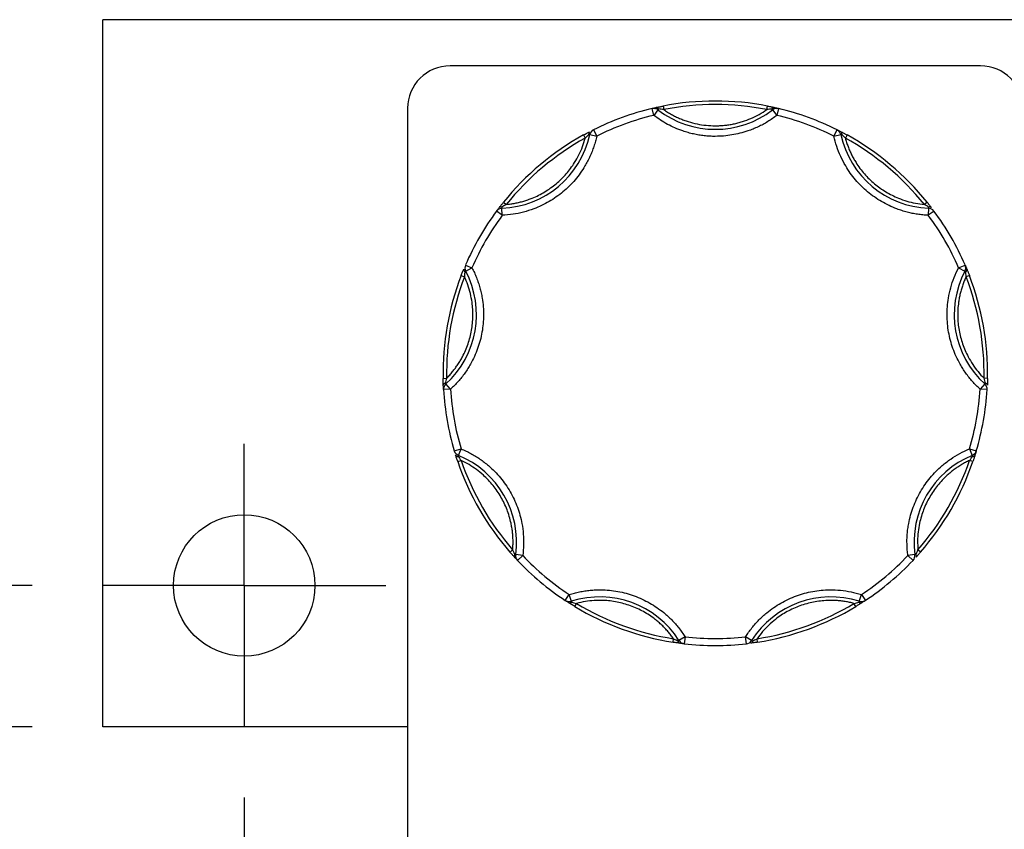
# Model space of a CAD drawing. Header units: inches. Extents: x 0.5 to 21.5, y 0.5 to 16.5.
# Tile 8 of 18: x 4.9 to 6.3, y 13.2 to 14.4. Entities that reach past the tile are written whole.
import ezdxf

# ---------------------------------------------------------------- set-up
doc = ezdxf.new("R2010")
doc.units = ezdxf.units.IN
doc.header["$LTSCALE"] = 2
doc.header["$MEASUREMENT"] = 0
doc.linetypes.add('CENTERX2', pattern=[0.8, 0.5, -0.1, 0.1, -0.1])
doc.layers.add('CENTER', color=40, linetype='CENTERX2')
doc.layers.add('DIMENSIONS', color=140, linetype='Continuous', lineweight=25)
doc.styles.add('SLDTEXTSTYLE0', font='TXT', dxfattribs={"width": 0.7})
doc.dimstyles.new('SLDDIMSTYLE1', dxfattribs={"dimtxt": 0.169922, "dimasz": 0.26, "dimexe": 0, "dimexo": 0.0625, "dimgap": 0.04248, "dimtad": 0, "dimtih": 1, "dimtoh": 1, "dimrnd": 1e-09, "dimzin": 12, "dimdsep": 46, "dimtxsty": 'SLDTEXTSTYLE0', "dimsah": 1, "dimcen": 0.09, "dimadec": 0, "dimazin": 3, "dimtfac": 1, "dimtofl": 0, "dimtmove": 0, "dimatfit": 3, "dimfxl": 0, "dimfrac": 2, "dimtolj": 1, "dimtzin": 12, "dimarcsym": 0})
doc.dimstyles.new('SLDDIMSTYLE7', dxfattribs={"dimtxt": 0.169922, "dimasz": 0.26, "dimexe": 0, "dimexo": 0.0625, "dimgap": 0.04248, "dimtad": 0, "dimtih": 1, "dimtoh": 1, "dimrnd": 1e-09, "dimzin": 0, "dimdsep": 46, "dimtxsty": 'SLDTEXTSTYLE0', "dimsah": 1, "dimcen": 0.09, "dimadec": 0, "dimazin": 0, "dimtfac": 1, "dimtmove": 0, "dimatfit": 0, "dimfxl": 0, "dimfrac": 2, "dimtolj": 1, "dimtzin": 12, "dimarcsym": 0})

# ---------------------------------------------------------------- blocks, each defined once
blk = doc.blocks.new('_D_12')
at = {"layer": 'DIMENSIONS'}
for p, q in [((5.1842, 13.2855), (5.1842, 11.9696)), ((7.4612, 13.2855), (7.4612, 11.9696)), ((5.1842, 12.2196), (5.8657, 12.2196)), ((6.0934, 12.2196), (6.0363, 12.2196)), ((6.0363, 12.2196), (6.0363, 11.9495)), ((6.5983, 12.2196), (6.6554, 12.2196)), ((6.6554, 12.2196), (6.6554, 11.9495)), ((7.4612, 12.2196), (6.826, 12.2196)), ((6.0363, 11.9495), (6.0934, 11.9495)), ((6.6554, 11.9495), (6.5983, 11.9495))]:
    blk.add_line(p, q, dxfattribs=at)
for points in [[(5.1842, 12.2196), (5.4442, 12.1796), (5.4442, 12.2596)], [(7.4612, 12.2196), (7.2012, 12.2596), (7.2012, 12.1796)]]:
    blk.add_solid(points, dxfattribs=at)
at = {"layer": 'DIMENSIONS', "char_height": 0.16667, "attachment_point": 1, "style": 'SLDTEXTSTYLE0'}
for s, insert in [('2.28', (6.0934, 12.4724)), ('57.8', (6.0934, 12.1643))]:
    blk.add_mtext(s, dxfattribs=dict(at, insert=insert))
blk = doc.blocks.new('_D_13')
at = {"layer": 'DIMENSIONS'}
for p, q in [((4.1968, 13.5855), (4.1968, 14.0855)), ((4.8842, 13.5855), (3.9468, 13.5855)), ((4.8842, 13.3855), (3.9468, 13.3855)), ((4.1968, 12.761), (4.1968, 13.3855)), ((3.0347, 12.761), (2.9776, 12.761)), ((2.9776, 12.761), (2.9776, 12.491)), ((3.3983, 12.761), (3.4553, 12.761)), ((3.4553, 12.761), (3.4553, 12.491)), ((3.6968, 12.761), (4.1968, 12.761)), ((2.9776, 12.491), (3.0347, 12.491)), ((3.4553, 12.491), (3.3983, 12.491))]:
    blk.add_line(p, q, dxfattribs=at)
for points in [[(4.1968, 13.5855), (4.2368, 13.8455), (4.1568, 13.8455)], [(4.1968, 13.3855), (4.1568, 13.1255), (4.2368, 13.1255)]]:
    blk.add_solid(points, dxfattribs=at)
at = {"layer": 'DIMENSIONS', "char_height": 0.16667, "attachment_point": 1, "style": 'SLDTEXTSTYLE0'}
for s, insert in [('0.20', (2.964, 13.0139)), ('5.1', (3.0347, 12.7058))]:
    blk.add_mtext(s, dxfattribs=dict(at, insert=insert))
blk = doc.blocks.new('SW_CENTERMARKSYMBOL_10')
at = {"layer": 'CENTER', "color": 0}
for p, q in [((0, 0.1), (0, 0.2)), ((0, 0), (0, 0.1)), ((-0.1, 0), (-0.2, 0)), ((0, 0), (-0.1, 0)), ((0, 0), (0, -0.1)), ((0, 0), (0.1, 0)), ((0.1, 0), (0.2, 0)), ((0, -0.1), (0, -0.2))]:
    blk.add_line(p, q, dxfattribs=at)

msp = doc.modelspace()

# ---------------------------------------------------------------- linework, layer by layer
for p, q in [((7.6612, 14.3855), (4.9842, 14.3855)), ((4.9842, 13.3855), (4.9842, 14.3855)), ((6.2252, 14.3202), (5.4752, 14.3202)), ((5.4152, 14.2602), (5.4152, 13.2162)), ((5.7631, 14.2502), (5.7608, 14.26)), ((5.7692, 14.2582), (5.7631, 14.2502)), ((5.7701, 14.2593), (5.7692, 14.2582)), ((5.7763, 14.2633), (5.7773, 14.2584)), ((5.9232, 14.2584), (5.9242, 14.2633)), ((5.9313, 14.2582), (5.9304, 14.2593)), ((5.9313, 14.2582), (5.9374, 14.2502)), ((5.9397, 14.26), (5.9374, 14.2502)), ((5.6781, 14.2299), (5.6825, 14.2209)), ((6.0179, 14.2209), (6.0224, 14.2299)), ((5.664, 14.2225), (5.6664, 14.2181)), ((5.6728, 14.2231), (5.6714, 14.2234)), ((5.6728, 14.2231), (5.6825, 14.2209)), ((6.0179, 14.2209), (6.0277, 14.2231)), ((6.0291, 14.2234), (6.0277, 14.2231)), ((6.0365, 14.2225), (6.0341, 14.2181)), ((5.5486, 14.1203), (5.5486, 14.1189)), ((5.549, 14.1089), (5.5486, 14.1189)), ((5.5508, 14.1274), (5.5546, 14.1243)), ((6.1497, 14.1274), (6.1458, 14.1243)), ((6.1518, 14.1189), (6.1514, 14.1089)), ((6.1518, 14.1189), (6.1519, 14.1203)), ((5.549, 14.1089), (5.541, 14.1149)), ((6.1595, 14.1149), (6.1514, 14.1089)), ((5.497, 14.0386), (5.5062, 14.0346)), ((5.4973, 14.03), (5.5062, 14.0346)), ((6.1943, 14.0346), (6.2035, 14.0386)), ((6.1943, 14.0346), (6.2032, 14.03)), ((5.491, 14.0239), (5.4956, 14.0221)), ((5.4973, 14.03), (5.496, 14.0293)), ((6.2044, 14.0293), (6.2032, 14.03)), ((6.2095, 14.0239), (6.2048, 14.0221)), ((5.4653, 13.8783), (5.4703, 13.8784)), ((5.4682, 13.8715), (5.4692, 13.8704)), ((5.4759, 13.863), (5.4692, 13.8704)), ((6.2313, 13.8704), (6.2246, 13.863)), ((6.2352, 13.8783), (6.2302, 13.8784)), ((6.2313, 13.8704), (6.2323, 13.8715)), ((5.4759, 13.863), (5.4659, 13.8624)), ((6.2345, 13.8624), (6.2246, 13.863)), ((5.4812, 13.7757), (5.4908, 13.7786)), ((5.487, 13.7693), (5.4865, 13.768)), ((5.487, 13.7693), (5.4908, 13.7786)), ((6.2097, 13.7786), (6.2193, 13.7757)), ((6.2097, 13.7786), (6.2135, 13.7693)), ((6.214, 13.768), (6.2135, 13.7693)), ((5.4861, 13.7606), (5.4908, 13.7622)), ((6.2144, 13.7606), (6.2097, 13.7622)), ((5.56, 13.6326), (5.5637, 13.6359)), ((6.1405, 13.6326), (6.1367, 13.6359)), ((5.5666, 13.6292), (5.568, 13.629)), ((5.5779, 13.6277), (5.568, 13.629)), ((5.5779, 13.6277), (5.5707, 13.6208)), ((6.1325, 13.629), (6.1226, 13.6277)), ((6.1298, 13.6208), (6.1226, 13.6277)), ((6.1325, 13.629), (6.1339, 13.6292)), ((5.6381, 13.5642), (5.6436, 13.5726)), ((5.6467, 13.563), (5.6436, 13.5726)), ((5.6467, 13.563), (5.6471, 13.5617)), ((6.0534, 13.5617), (6.0538, 13.563)), ((6.0538, 13.563), (6.0569, 13.5726)), ((6.0569, 13.5726), (6.0624, 13.5642)), ((5.6516, 13.5557), (5.6541, 13.56)), ((6.0489, 13.5557), (6.0463, 13.56)), ((5.7905, 13.5052), (5.7912, 13.5101)), ((5.7977, 13.5069), (5.7989, 13.5076)), ((5.8074, 13.513), (5.7989, 13.5076)), ((5.8074, 13.513), (5.8062, 13.503)), ((5.9016, 13.5076), (5.8931, 13.513)), ((5.8943, 13.503), (5.8931, 13.513)), ((5.9016, 13.5076), (5.9028, 13.5069)), ((5.91, 13.5052), (5.9092, 13.5101)), ((5.4152, 13.3855), (4.9842, 13.3855))]:
    msp.add_line(p, q)
msp.add_circle((5.1842, 13.5855), 0.1)
for centre, radius, start, end in [((5.4752, 14.2602), 0.06, 90, 180), ((6.2252, 14.2602), 0.06, 0, 90), ((5.8502, 13.8855), 0.385, 78.9319, 101.0681), ((5.8502, 13.8855), 0.385, 103.4347, 116.5653), ((5.7631, 14.2502), 0.01, 90, 103.4347), ((5.7631, 14.2502), 0.01, 52.3082, 90), ((5.767, 14.2581), 0.00332, 22.0827, 93.1115), ((5.8502, 14.363), 0.1325, 232.3082, 307.6918), ((5.9334, 14.2581), 0.00332, 86.8885, 157.9173), ((5.9374, 14.2502), 0.01, 90, 127.6918), ((5.9374, 14.2502), 0.01, 76.5653, 90), ((5.8502, 13.8855), 0.385, 63.4347, 76.5653), ((5.6825, 14.2209), 0.01, 116.5653, 167.6918), ((6.0179, 14.2209), 0.01, 12.3082, 63.4347), ((5.5433, 14.2513), 0.1325, 272.3082, 347.6918), ((5.8502, 13.8855), 0.385, 118.9319, 141.0681), ((5.6745, 14.2244), 0.00332, 126.8885, 197.9173), ((6.1572, 14.2513), 0.1325, 192.3082, 267.6918), ((6.026, 14.2244), 0.00332, 342.0827, 53.1115), ((5.8502, 13.8855), 0.385, 38.9319, 61.0681), ((5.549, 14.1089), 0.01, 92.3082, 143.4347), ((5.547, 14.1174), 0.00332, 62.0827, 133.1115), ((6.1514, 14.1089), 0.01, 36.5653, 87.6918), ((6.1534, 14.1174), 0.00332, 46.8885, 117.9173), ((5.8502, 13.8855), 0.385, 143.4347, 156.5653), ((5.8502, 13.8855), 0.385, 23.4347, 36.5653), ((5.5062, 14.0346), 0.01, 156.5653, 207.6918), ((6.1943, 14.0346), 0.01, 332.3082, 23.4347), ((5.8502, 13.8855), 0.385, 158.9319, 181.0681), ((5.38, 13.9684), 0.1325, 312.3082, 27.6918), ((5.4978, 14.0321), 0.00332, 166.8885, 237.9173), ((6.3205, 13.9684), 0.1325, 152.3082, 227.6918), ((6.2027, 14.0321), 0.00332, 302.0827, 13.1115), ((5.8502, 13.8855), 0.385, 358.9319, 21.0681), ((5.4689, 13.8683), 0.00332, 102.0827, 173.1115), ((5.4759, 13.863), 0.01, 132.3082, 183.4347), ((6.2246, 13.863), 0.01, 356.5653, 47.6918), ((6.2316, 13.8683), 0.00332, 6.8885, 77.9173), ((5.8502, 13.8855), 0.385, 183.4347, 196.5653), ((5.8502, 13.8855), 0.385, 343.4347, 356.5653), ((5.4908, 13.7786), 0.01, 196.5653, 247.6918), ((5.486, 13.7713), 0.00332, 206.8885, 277.9173), ((5.4367, 13.6468), 0.1325, 352.3082, 67.6918), ((6.2638, 13.6468), 0.1325, 112.3082, 187.6918), ((6.2097, 13.7786), 0.01, 292.3082, 343.4347), ((6.2145, 13.7713), 0.00332, 262.0827, 333.1115), ((5.8502, 13.8855), 0.385, 198.9319, 221.0681), ((5.8502, 13.8855), 0.385, 318.9319, 341.0681), ((5.5692, 13.6272), 0.00332, 142.0827, 213.1115), ((5.5779, 13.6277), 0.01, 172.3082, 223.4347), ((5.8502, 13.8855), 0.385, 223.4347, 236.5653), ((5.8502, 13.8855), 0.385, 303.4347, 316.5653), ((6.1226, 13.6277), 0.01, 316.5653, 7.6918), ((6.1313, 13.6272), 0.00332, 326.8885, 37.9173), ((5.6436, 13.5726), 0.01, 236.5653, 270), ((5.6446, 13.5639), 0.00332, 246.8885, 317.9173), ((5.6436, 13.5726), 0.01, 270, 287.6918), ((5.6869, 13.4368), 0.1325, 32.3082, 107.6918), ((6.0136, 13.4368), 0.1325, 72.3082, 147.6918), ((6.0558, 13.5639), 0.00332, 222.0827, 293.1115), ((6.0569, 13.5726), 0.01, 252.3082, 270), ((6.0569, 13.5726), 0.01, 270, 303.4347), ((5.8502, 13.8855), 0.385, 238.9319, 261.0681), ((5.8502, 13.8855), 0.385, 278.9319, 301.0681), ((5.801, 13.507), 0.00332, 182.0827, 253.1115), ((5.8074, 13.513), 0.01, 212.3082, 263.4347), ((5.8931, 13.513), 0.01, 276.5653, 327.6918), ((5.8995, 13.507), 0.00332, 286.8885, 357.9173), ((5.8502, 13.8855), 0.385, 263.4347, 276.5653)]:
    msp.add_arc(centre, radius, start, end)
for points, knots in [([(5.7608, 14.26), (5.7613, 14.2601), (5.7622, 14.2603), (5.7637, 14.2606), (5.7651, 14.261), (5.7663, 14.2612), (5.7669, 14.2614)], [0, 0, 0, 0, 0.291242, 0.500217, 0.762096, 1, 1, 1, 1]), ([(5.7636, 14.2601), (5.7642, 14.2602), (5.7665, 14.2604), (5.7686, 14.2598), (5.7701, 14.2593)], [0, 0, 0, 0, 0.286564, 1, 1, 1, 1]), ([(5.7669, 14.2614), (5.7674, 14.2615), (5.7684, 14.2617), (5.7702, 14.2621), (5.7721, 14.2625), (5.7742, 14.2629), (5.7756, 14.2632), (5.7763, 14.2633)], [0, 0, 0, 0, 0.188808, 0.379511, 0.575987, 0.781785, 1, 1, 1, 1]), ([(5.7773, 14.2584), (5.7791, 14.2572), (5.7827, 14.2548), (5.7882, 14.2515), (5.794, 14.2485), (5.7998, 14.2458), (5.8058, 14.2434), (5.814, 14.2406), (5.8245, 14.2379), (5.8373, 14.2359), (5.8459, 14.2356), (5.8502, 14.2355)], [0, 0, 0, 0, 0.083669, 0.16692, 0.249971, 0.333036, 0.416334, 0.500079, 0.666948, 0.833009, 1, 1, 1, 1]), ([(5.8502, 14.2355), (5.8524, 14.2355), (5.8567, 14.2356), (5.8632, 14.2361), (5.8696, 14.2369), (5.8759, 14.2381), (5.8823, 14.2395), (5.8906, 14.2419), (5.9007, 14.2457), (5.9124, 14.2513), (5.9196, 14.2561), (5.9232, 14.2584)], [0, 0, 0, 0, 0.083669, 0.16692, 0.249971, 0.333036, 0.416334, 0.500079, 0.666948, 0.833009, 1, 1, 1, 1]), ([(5.9242, 14.2633), (5.9251, 14.2632), (5.9268, 14.2628), (5.9293, 14.2623), (5.9317, 14.2618), (5.933, 14.2615), (5.9336, 14.2614)], [0, 0, 0, 0, 0.270747, 0.52324, 0.763872, 1, 1, 1, 1]), ([(5.9304, 14.2593), (5.9319, 14.2598), (5.934, 14.2604), (5.9362, 14.2602), (5.9369, 14.2601)], [0, 0, 0, 0, 0.713331, 1, 1, 1, 1]), ([(5.9336, 14.2614), (5.9342, 14.2612), (5.9354, 14.261), (5.9368, 14.2606), (5.9383, 14.2603), (5.9392, 14.2601), (5.9397, 14.26)], [0, 0, 0, 0, 0.236129, 0.498993, 0.712542, 1, 1, 1, 1]), ([(5.8502, 14.2205), (5.8476, 14.2205), (5.8424, 14.2206), (5.8346, 14.2213), (5.8269, 14.2223), (5.8193, 14.2238), (5.8117, 14.2257), (5.8029, 14.2285), (5.7932, 14.2322), (5.7827, 14.2374), (5.7726, 14.2433), (5.7663, 14.2479), (5.7631, 14.2502)], [0, 0, 0, 0, 0.083729, 0.166966, 0.249962, 0.332971, 0.416246, 0.500037, 0.625413, 0.749962, 0.87454, 1, 1, 1, 1]), ([(5.9374, 14.2502), (5.9353, 14.2487), (5.9311, 14.2456), (5.9245, 14.2413), (5.9178, 14.2374), (5.9108, 14.2339), (5.9036, 14.2308), (5.8951, 14.2276), (5.8851, 14.2247), (5.8736, 14.2223), (5.862, 14.2208), (5.8542, 14.2206), (5.8502, 14.2205)], [0, 0, 0, 0, 0.083729, 0.166966, 0.249962, 0.332971, 0.416246, 0.500037, 0.625413, 0.749962, 0.87454, 1, 1, 1, 1]), ([(6.0224, 14.2299), (6.0229, 14.2296), (6.0237, 14.2292), (6.025, 14.2285), (6.0264, 14.2279), (6.0275, 14.2273), (6.028, 14.227)], [0, 0, 0, 0, 0.291242, 0.500217, 0.762096, 1, 1, 1, 1]), ([(5.6825, 14.2209), (5.682, 14.2184), (5.6808, 14.2135), (5.6786, 14.2062), (5.676, 14.1991), (5.673, 14.1921), (5.6697, 14.1853), (5.6633, 14.1739), (5.6525, 14.1586), (5.6353, 14.1416), (5.6156, 14.1277), (5.5964, 14.1186), (5.5791, 14.1131), (5.5642, 14.11), (5.5541, 14.1093), (5.549, 14.1089)], [0, 0, 0, 0, 0.040712, 0.081199, 0.121575, 0.161957, 0.202462, 0.243205, 0.371568, 0.500042, 0.628406, 0.75688, 0.838051, 0.918781, 1, 1, 1, 1]), ([(5.5546, 14.1243), (5.5567, 14.1245), (5.5609, 14.125), (5.5672, 14.126), (5.5733, 14.1273), (5.5794, 14.129), (5.5854, 14.1309), (5.5956, 14.1347), (5.6094, 14.1416), (5.6256, 14.1532), (5.6398, 14.1672), (5.6503, 14.1813), (5.6576, 14.1944), (5.6628, 14.206), (5.6652, 14.214), (5.6664, 14.2181)], [0, 0, 0, 0, 0.040848, 0.081503, 0.122064, 0.162633, 0.203311, 0.244196, 0.372048, 0.500037, 0.627888, 0.755877, 0.837356, 0.918461, 1, 1, 1, 1]), ([(5.664, 14.2225), (5.6648, 14.2229), (5.6664, 14.2238), (5.6686, 14.225), (5.6707, 14.2261), (5.6719, 14.2267), (5.6725, 14.227)], [0, 0, 0, 0, 0.270747, 0.52324, 0.763872, 1, 1, 1, 1]), ([(6.1514, 14.1089), (6.1489, 14.1091), (6.1438, 14.1093), (6.1363, 14.1103), (6.1288, 14.1116), (6.1214, 14.1133), (6.1141, 14.1154), (6.1018, 14.1197), (6.0849, 14.1277), (6.0652, 14.1416), (6.048, 14.1586), (6.0357, 14.1759), (6.0273, 14.192), (6.0216, 14.2062), (6.0192, 14.216), (6.0179, 14.2209)], [0, 0, 0, 0, 0.040712, 0.081199, 0.121575, 0.161957, 0.202462, 0.243205, 0.371568, 0.500042, 0.628406, 0.75688, 0.838051, 0.918781, 1, 1, 1, 1]), ([(6.028, 14.227), (6.0284, 14.2268), (6.0294, 14.2263), (6.031, 14.2254), (6.0327, 14.2245), (6.0346, 14.2235), (6.0358, 14.2228), (6.0365, 14.2225)], [0, 0, 0, 0, 0.188808, 0.379511, 0.575987, 0.781785, 1, 1, 1, 1]), ([(6.0341, 14.2181), (6.0347, 14.2161), (6.0358, 14.212), (6.0379, 14.206), (6.0403, 14.2002), (6.043, 14.1945), (6.0459, 14.1889), (6.0515, 14.1796), (6.0606, 14.1672), (6.0749, 14.1532), (6.0911, 14.1416), (6.1068, 14.1338), (6.121, 14.1288), (6.1333, 14.1258), (6.1416, 14.1248), (6.1458, 14.1243)], [0, 0, 0, 0, 0.040848, 0.081503, 0.122064, 0.162633, 0.203311, 0.244196, 0.372048, 0.500037, 0.627888, 0.755877, 0.837356, 0.918461, 1, 1, 1, 1]), ([(5.541, 14.1149), (5.5413, 14.1153), (5.5419, 14.116), (5.5428, 14.1172), (5.5437, 14.1184), (5.5444, 14.1194), (5.5448, 14.1198)], [0, 0, 0, 0, 0.291242, 0.500217, 0.762096, 1, 1, 1, 1]), ([(5.5448, 14.1198), (5.5451, 14.1203), (5.5457, 14.1211), (5.5469, 14.1225), (5.5481, 14.1241), (5.5494, 14.1257), (5.5503, 14.1269), (5.5508, 14.1274)], [0, 0, 0, 0, 0.188808, 0.379511, 0.575987, 0.781785, 1, 1, 1, 1]), ([(6.1497, 14.1274), (6.1503, 14.1267), (6.1514, 14.1253), (6.153, 14.1233), (6.1545, 14.1214), (6.1553, 14.1204), (6.1557, 14.1198)], [0, 0, 0, 0, 0.270747, 0.52324, 0.763872, 1, 1, 1, 1]), ([(5.5062, 14.0346), (5.5073, 14.0324), (5.5096, 14.0279), (5.5126, 14.0209), (5.5152, 14.0137), (5.5174, 14.0065), (5.5192, 13.9991), (5.5217, 13.9863), (5.5232, 13.9676), (5.521, 13.9436), (5.5148, 13.9202), (5.506, 13.9009), (5.4963, 13.8856), (5.4868, 13.8736), (5.4796, 13.8666), (5.4759, 13.863)], [0, 0, 0, 0, 0.040712, 0.081199, 0.121575, 0.161957, 0.202462, 0.243205, 0.371568, 0.500042, 0.628406, 0.75688, 0.838051, 0.918781, 1, 1, 1, 1]), ([(6.2246, 13.863), (6.2227, 13.8648), (6.219, 13.8683), (6.2138, 13.8738), (6.209, 13.8796), (6.2044, 13.8857), (6.2002, 13.892), (6.1934, 13.9032), (6.1856, 13.9202), (6.1795, 13.9436), (6.1773, 13.9676), (6.179, 13.9888), (6.1829, 14.0065), (6.1877, 14.021), (6.1921, 14.0301), (6.1943, 14.0346)], [0, 0, 0, 0, 0.040712, 0.081199, 0.121575, 0.161957, 0.202462, 0.243205, 0.371568, 0.500042, 0.628406, 0.75688, 0.838051, 0.918781, 1, 1, 1, 1]), ([(6.2035, 14.0386), (6.2037, 14.0381), (6.2041, 14.0373), (6.2046, 14.0359), (6.2052, 14.0345), (6.2057, 14.0334), (6.2059, 14.0329)], [0, 0, 0, 0, 0.291242, 0.500217, 0.762096, 1, 1, 1, 1]), ([(5.4703, 13.8784), (5.4718, 13.8799), (5.4747, 13.883), (5.4788, 13.8878), (5.4827, 13.8928), (5.4863, 13.8979), (5.4897, 13.9033), (5.495, 13.9127), (5.5011, 13.9269), (5.5061, 13.9462), (5.508, 13.966), (5.507, 13.9835), (5.5041, 13.9983), (5.5006, 14.0105), (5.4973, 14.0182), (5.4956, 14.0221)], [0, 0, 0, 0, 0.040848, 0.081503, 0.122064, 0.162633, 0.203311, 0.244196, 0.372048, 0.500037, 0.627888, 0.755877, 0.837356, 0.918461, 1, 1, 1, 1]), ([(5.491, 14.0239), (5.4913, 14.0248), (5.492, 14.0265), (5.4929, 14.0288), (5.4938, 14.031), (5.4943, 14.0323), (5.4946, 14.0329)], [0, 0, 0, 0, 0.270747, 0.52324, 0.763872, 1, 1, 1, 1]), ([(6.2048, 14.0221), (6.204, 14.0202), (6.2023, 14.0163), (6.2, 14.0104), (6.1981, 14.0044), (6.1965, 13.9983), (6.1952, 13.9921), (6.1934, 13.9814), (6.1925, 13.966), (6.1944, 13.9462), (6.1994, 13.9269), (6.2064, 13.9108), (6.214, 13.8979), (6.2215, 13.8876), (6.2273, 13.8815), (6.2302, 13.8784)], [0, 0, 0, 0, 0.040848, 0.081503, 0.122064, 0.162633, 0.203311, 0.244196, 0.372048, 0.500037, 0.627888, 0.755877, 0.837356, 0.918461, 1, 1, 1, 1]), ([(6.2059, 14.0329), (6.2061, 14.0324), (6.2065, 14.0314), (6.2072, 14.0297), (6.2079, 14.0279), (6.2087, 14.026), (6.2092, 14.0246), (6.2095, 14.0239)], [0, 0, 0, 0, 0.188808, 0.379511, 0.575987, 0.781785, 1, 1, 1, 1]), ([(5.4656, 13.8687), (5.4656, 13.8692), (5.4655, 13.8703), (5.4655, 13.8721), (5.4654, 13.874), (5.4654, 13.8761), (5.4653, 13.8776), (5.4653, 13.8783)], [0, 0, 0, 0, 0.188808, 0.379511, 0.575987, 0.781785, 1, 1, 1, 1]), ([(5.4659, 13.8624), (5.4659, 13.863), (5.4658, 13.8639), (5.4658, 13.8654), (5.4657, 13.8669), (5.4656, 13.8681), (5.4656, 13.8687)], [0, 0, 0, 0, 0.291242, 0.500217, 0.762096, 1, 1, 1, 1]), ([(6.2352, 13.8783), (6.2352, 13.8774), (6.2351, 13.8756), (6.235, 13.873), (6.235, 13.8707), (6.2349, 13.8693), (6.2349, 13.8687)], [0, 0, 0, 0, 0.2707474, 0.5232404, 0.7638719, 1, 1, 1, 1]), ([(5.4861, 13.7606), (5.4858, 13.7615), (5.4852, 13.7632), (5.4844, 13.7656), (5.4837, 13.7679), (5.4832, 13.7692), (5.483, 13.7698)], [0, 0, 0, 0, 0.270747, 0.52324, 0.763872, 1, 1, 1, 1]), ([(5.4908, 13.7786), (5.4931, 13.7776), (5.4978, 13.7756), (5.5046, 13.7721), (5.5111, 13.7684), (5.5175, 13.7642), (5.5236, 13.7598), (5.5338, 13.7515), (5.5469, 13.7382), (5.5607, 13.7183), (5.571, 13.6965), (5.5766, 13.676), (5.579, 13.658), (5.5795, 13.6428), (5.5785, 13.6327), (5.5779, 13.6277)], [0, 0, 0, 0, 0.040712, 0.081199, 0.121575, 0.161957, 0.202462, 0.243205, 0.371568, 0.500042, 0.628406, 0.75688, 0.838051, 0.918781, 1, 1, 1, 1]), ([(6.1226, 13.6277), (6.1222, 13.6302), (6.1216, 13.6352), (6.1213, 13.6428), (6.1212, 13.6504), (6.1216, 13.658), (6.1224, 13.6655), (6.1245, 13.6785), (6.1295, 13.6965), (6.1398, 13.7183), (6.1536, 13.7382), (6.1685, 13.7533), (6.1829, 13.7644), (6.1958, 13.7724), (6.205, 13.7765), (6.2097, 13.7786)], [0, 0, 0, 0, 0.040712, 0.081199, 0.121575, 0.161957, 0.202462, 0.243205, 0.371568, 0.500042, 0.628406, 0.75688, 0.838051, 0.918781, 1, 1, 1, 1]), ([(6.2174, 13.7698), (6.2173, 13.7693), (6.217, 13.7683), (6.2164, 13.7665), (6.2158, 13.7647), (6.2151, 13.7627), (6.2147, 13.7613), (6.2144, 13.7606)], [0, 0, 0, 0, 0.188808, 0.379511, 0.575987, 0.781785, 1, 1, 1, 1]), ([(6.2193, 13.7757), (6.2191, 13.7752), (6.2188, 13.7743), (6.2184, 13.7729), (6.218, 13.7715), (6.2176, 13.7703), (6.2174, 13.7698)], [0, 0, 0, 0, 0.2912416, 0.5002174, 0.7620959, 1, 1, 1, 1]), ([(5.5637, 13.6359), (5.5639, 13.638), (5.5642, 13.6422), (5.5643, 13.6485), (5.564, 13.6548), (5.5635, 13.6611), (5.5626, 13.6673), (5.5606, 13.678), (5.5562, 13.6928), (5.5476, 13.7108), (5.5363, 13.7272), (5.5243, 13.7399), (5.5126, 13.7495), (5.5021, 13.7565), (5.4946, 13.7603), (5.4908, 13.7622)], [0, 0, 0, 0, 0.040848, 0.081503, 0.122064, 0.162633, 0.203311, 0.244196, 0.372048, 0.500037, 0.627888, 0.755877, 0.837356, 0.918461, 1, 1, 1, 1]), ([(6.2097, 13.7622), (6.2078, 13.7613), (6.204, 13.7595), (6.1985, 13.7563), (6.1932, 13.753), (6.188, 13.7494), (6.183, 13.7455), (6.1748, 13.7384), (6.1642, 13.7272), (6.1529, 13.7108), (6.1443, 13.6928), (6.1393, 13.676), (6.1369, 13.6611), (6.136, 13.6485), (6.1365, 13.6401), (6.1367, 13.6359)], [0, 0, 0, 0, 0.040848, 0.081503, 0.122064, 0.162633, 0.203311, 0.244196, 0.372048, 0.500037, 0.627888, 0.755877, 0.837356, 0.918461, 1, 1, 1, 1]), ([(5.5664, 13.6254), (5.5661, 13.6258), (5.5653, 13.6265), (5.5641, 13.6279), (5.5628, 13.6293), (5.5614, 13.6309), (5.5605, 13.632), (5.56, 13.6326)], [0, 0, 0, 0, 0.188808, 0.379511, 0.575987, 0.781785, 1, 1, 1, 1]), ([(6.1405, 13.6326), (6.1399, 13.6319), (6.1387, 13.6305), (6.137, 13.6286), (6.1354, 13.6269), (6.1345, 13.6259), (6.1341, 13.6254)], [0, 0, 0, 0, 0.270747, 0.52324, 0.763872, 1, 1, 1, 1]), ([(5.5707, 13.6208), (5.5703, 13.6212), (5.5697, 13.6219), (5.5687, 13.623), (5.5676, 13.6241), (5.5668, 13.6249), (5.5664, 13.6254)], [0, 0, 0, 0, 0.291242, 0.500217, 0.762096, 1, 1, 1, 1]), ([(5.6436, 13.5726), (5.6461, 13.5733), (5.6509, 13.5748), (5.6583, 13.5765), (5.6658, 13.5778), (5.6733, 13.5787), (5.6809, 13.5792), (5.694, 13.5794), (5.7126, 13.5777), (5.7359, 13.5713), (5.7578, 13.5612), (5.7753, 13.5492), (5.7887, 13.5369), (5.7989, 13.5256), (5.8045, 13.5172), (5.8074, 13.513)], [0, 0, 0, 0, 0.040712, 0.081199, 0.121575, 0.161957, 0.202462, 0.243205, 0.371568, 0.500042, 0.628406, 0.75688, 0.838051, 0.918781, 1, 1, 1, 1]), ([(5.8931, 13.513), (5.8945, 13.5151), (5.8973, 13.5193), (5.9019, 13.5254), (5.9067, 13.5312), (5.9119, 13.5368), (5.9174, 13.542), (5.9273, 13.5506), (5.9426, 13.5612), (5.9646, 13.5713), (5.9879, 13.5777), (6.009, 13.5797), (6.0272, 13.5789), (6.0422, 13.5767), (6.052, 13.574), (6.0569, 13.5726)], [0, 0, 0, 0, 0.040712, 0.081199, 0.121575, 0.161957, 0.202462, 0.243205, 0.371568, 0.500042, 0.628406, 0.75688, 0.838051, 0.918781, 1, 1, 1, 1]), ([(5.6433, 13.5608), (5.6429, 13.5611), (5.6418, 13.5618), (5.6406, 13.5626), (5.6393, 13.5634), (5.6386, 13.5639), (5.6381, 13.5642)], [0, 0, 0, 0, 0.236129, 0.498993, 0.712542, 1, 1, 1, 1]), ([(5.6516, 13.5557), (5.6508, 13.5562), (5.6492, 13.5571), (5.647, 13.5585), (5.645, 13.5597), (5.6439, 13.5605), (5.6433, 13.5608)], [0, 0, 0, 0, 0.270747, 0.52324, 0.763872, 1, 1, 1, 1]), ([(5.7912, 13.5101), (5.79, 13.5118), (5.7875, 13.5152), (5.7835, 13.5201), (5.7793, 13.5248), (5.7748, 13.5293), (5.7701, 13.5335), (5.7617, 13.5404), (5.7489, 13.5489), (5.7307, 13.5571), (5.7115, 13.5625), (5.6941, 13.5645), (5.679, 13.5643), (5.6664, 13.5629), (5.6582, 13.561), (5.6541, 13.56)], [0, 0, 0, 0, 0.040848, 0.081503, 0.122064, 0.162633, 0.203311, 0.244196, 0.372048, 0.500037, 0.627888, 0.755877, 0.837356, 0.918461, 1, 1, 1, 1]), ([(6.0463, 13.56), (6.0443, 13.5605), (6.0402, 13.5616), (6.034, 13.5627), (6.0277, 13.5636), (6.0215, 13.5641), (6.0151, 13.5643), (6.0043, 13.5642), (5.989, 13.5625), (5.9698, 13.5571), (5.9516, 13.5489), (5.937, 13.5392), (5.9256, 13.5294), (5.9168, 13.5203), (5.9118, 13.5135), (5.9092, 13.5101)], [0, 0, 0, 0, 0.040848, 0.081503, 0.122064, 0.162633, 0.203311, 0.244196, 0.372048, 0.500037, 0.627888, 0.755877, 0.837356, 0.918461, 1, 1, 1, 1]), ([(6.0572, 13.5608), (6.0567, 13.5605), (6.0558, 13.56), (6.0543, 13.559), (6.0526, 13.558), (6.0508, 13.5569), (6.0496, 13.5561), (6.0489, 13.5557)], [0, 0, 0, 0, 0.188808, 0.379511, 0.575987, 0.781785, 1, 1, 1, 1]), ([(6.0624, 13.5642), (6.0619, 13.5639), (6.0612, 13.5634), (6.0599, 13.5626), (6.0587, 13.5618), (6.0576, 13.5611), (6.0572, 13.5608)], [0, 0, 0, 0, 0.291242, 0.500217, 0.762096, 1, 1, 1, 1]), ([(5.8, 13.5038), (5.7995, 13.5039), (5.7985, 13.504), (5.7967, 13.5043), (5.7947, 13.5045), (5.7926, 13.5048), (5.7912, 13.5051), (5.7905, 13.5052)], [0, 0, 0, 0, 0.188808, 0.379511, 0.575987, 0.781785, 1, 1, 1, 1]), ([(5.91, 13.5052), (5.9091, 13.505), (5.9073, 13.5048), (5.9048, 13.5044), (5.9024, 13.5041), (5.9011, 13.5039), (5.9004, 13.5038)], [0, 0, 0, 0, 0.270747, 0.52324, 0.763872, 1, 1, 1, 1]), ([(5.8062, 13.503), (5.8057, 13.5031), (5.8048, 13.5032), (5.8033, 13.5034), (5.8018, 13.5036), (5.8006, 13.5037), (5.8, 13.5038)], [0, 0, 0, 0, 0.2912416, 0.5002174, 0.7620959, 1, 1, 1, 1])]:
    msp.add_open_spline(points, degree=3, knots=knots)
for points in [[(5.7773, 14.2584), (5.7747, 14.2588), (5.7721, 14.2591), (5.7701, 14.2593)], [(5.9232, 14.2584), (5.875, 14.2679), (5.8255, 14.2679), (5.7773, 14.2584)], [(5.9304, 14.2593), (5.9284, 14.2591), (5.9258, 14.2588), (5.9232, 14.2584)], [(5.7631, 14.2502), (5.7352, 14.2436), (5.7082, 14.2337), (5.6825, 14.2209)], [(6.0179, 14.2209), (5.9923, 14.2337), (5.9653, 14.2436), (5.9374, 14.2502)], [(5.6664, 14.2181), (5.6234, 14.1943), (5.5855, 14.1625), (5.5546, 14.1243)], [(5.6714, 14.2234), (5.67, 14.2219), (5.6682, 14.22), (5.6664, 14.2181)], [(6.0341, 14.2181), (6.0323, 14.22), (6.0305, 14.2219), (6.0291, 14.2234)], [(6.1458, 14.1243), (6.115, 14.1625), (6.077, 14.1943), (6.0341, 14.2181)], [(5.5546, 14.1243), (5.5524, 14.1229), (5.5502, 14.1214), (5.5486, 14.1203)], [(6.1519, 14.1203), (6.1503, 14.1214), (6.1481, 14.1229), (6.1458, 14.1243)], [(5.549, 14.1089), (5.532, 14.0859), (5.5176, 14.061), (5.5062, 14.0346)], [(6.1943, 14.0346), (6.1829, 14.061), (6.1685, 14.0859), (6.1514, 14.1089)], [(5.4956, 14.0221), (5.478, 13.9763), (5.4694, 13.9275), (5.4703, 13.8784)], [(5.496, 14.0293), (5.4959, 14.0274), (5.4958, 14.0248), (5.4956, 14.0221)], [(6.2048, 14.0221), (6.2047, 14.0248), (6.2046, 14.0274), (6.2044, 14.0293)], [(6.2302, 13.8784), (6.2311, 13.9275), (6.2225, 13.9763), (6.2048, 14.0221)], [(5.4703, 13.8784), (5.4695, 13.8759), (5.4688, 13.8734), (5.4682, 13.8715)], [(6.2323, 13.8715), (6.2317, 13.8734), (6.231, 13.8759), (6.2302, 13.8784)], [(5.4759, 13.863), (5.4776, 13.8344), (5.4826, 13.8061), (5.4908, 13.7786)], [(6.2097, 13.7786), (6.2179, 13.8061), (6.2228, 13.8344), (6.2246, 13.863)], [(5.4865, 13.768), (5.4876, 13.7664), (5.4892, 13.7643), (5.4908, 13.7622)], [(5.4908, 13.7622), (5.5067, 13.7158), (5.5315, 13.6729), (5.5637, 13.6359)], [(6.1367, 13.6359), (6.169, 13.6729), (6.1938, 13.7158), (6.2097, 13.7622)], [(6.2097, 13.7622), (6.2113, 13.7643), (6.2129, 13.7664), (6.214, 13.768)], [(5.5637, 13.6359), (5.5648, 13.6334), (5.5658, 13.631), (5.5666, 13.6292)], [(6.1339, 13.6292), (6.1347, 13.631), (6.1357, 13.6334), (6.1367, 13.6359)], [(5.5779, 13.6277), (5.5976, 13.6069), (5.6197, 13.5884), (5.6436, 13.5726)], [(6.0569, 13.5726), (6.0808, 13.5884), (6.1028, 13.6069), (6.1226, 13.6277)], [(5.6471, 13.5617), (5.6461, 13.5618), (5.6449, 13.5619), (5.6436, 13.5621)], [(5.6471, 13.5617), (5.649, 13.5612), (5.6516, 13.5606), (5.6541, 13.56)], [(6.0463, 13.56), (6.0489, 13.5606), (6.0515, 13.5612), (6.0534, 13.5617)], [(6.0569, 13.5621), (6.0556, 13.5619), (6.0544, 13.5618), (6.0534, 13.5617)], [(5.6541, 13.56), (5.6962, 13.5347), (5.7427, 13.5177), (5.7912, 13.5101)], [(5.9092, 13.5101), (5.9577, 13.5177), (6.0043, 13.5347), (6.0463, 13.56)], [(5.7912, 13.5101), (5.7936, 13.5089), (5.7959, 13.5077), (5.7977, 13.5069)], [(5.8074, 13.513), (5.8216, 13.5113), (5.8359, 13.5105), (5.8502, 13.5105)], [(5.8502, 13.5105), (5.8646, 13.5105), (5.8789, 13.5113), (5.8931, 13.513)], [(5.9028, 13.5069), (5.9046, 13.5077), (5.9069, 13.5089), (5.9092, 13.5101)]]:
    msp.add_open_spline(points, degree=3)

# ---------------------------------------------------------------- block references
at = {"layer": 'CENTER'}
msp.add_blockref('SW_CENTERMARKSYMBOL_10', (5.1842, 13.5855), dxfattribs=at)

# ---------------------------------------------------------------- dimensions: what is measured, and where the dimension line sits
at = {"layer": 'DIMENSIONS'}
dim = msp.add_linear_dim(base=(4.1968, 13.3855), p1=(4.9842, 13.5855), p2=(4.9842, 13.3855), angle=90, dimstyle='SLDDIMSTYLE7', dxfattribs=at)
dim.commit()
dim.dimension.update_dxf_attribs({"geometry": '_D_13', "text_midpoint": (4.1968, 12.761), "dimtype": 160})
dim = msp.add_linear_dim(base=(7.4612, 12.2196), p1=(5.1842, 13.3855), p2=(7.4612, 13.3855), dimstyle='SLDDIMSTYLE1', dxfattribs=at)
dim.commit()
dim.dimension.update_dxf_attribs({"geometry": '_D_12', "text_midpoint": (6.3459, 12.2196), "dimtype": 160})

doc.saveas('drawing.dxf')
